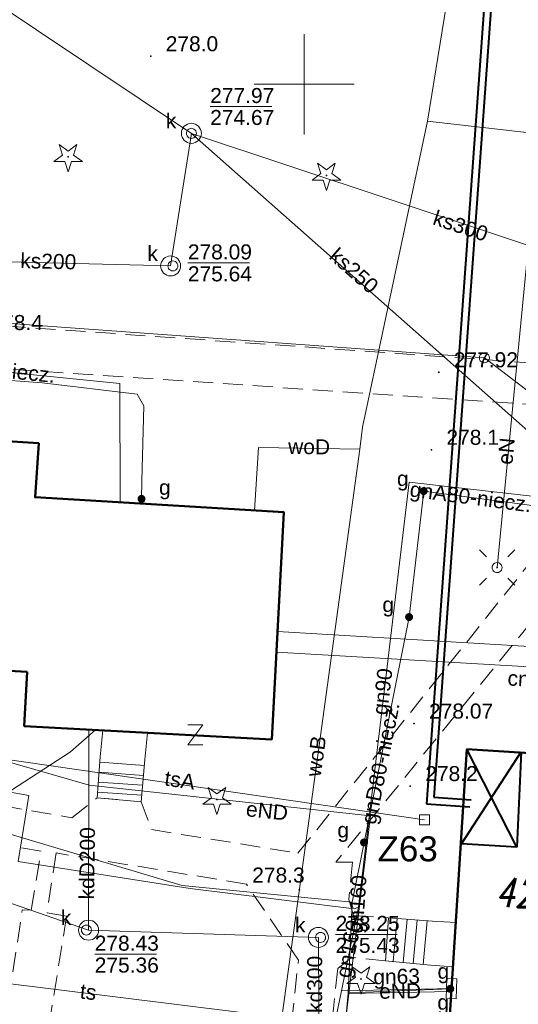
# Model space of a CAD drawing. Extents: x 0 to 6569664, y 0 to 5584502.
# Tile 39 of 64: x 6568586 to 6568611, y 5584004 to 5584053. Entities that reach past the tile are written whole.
import ezdxf
from ezdxf.enums import TextEntityAlignment as Align

# ---------------------------------------------------------------- set-up
doc = ezdxf.new("R2010")
doc.units = 0
doc.header["$PDSIZE"] = 0.75
doc.linetypes.add('GAK', pattern=[3.5, 2, -0.7, 0.1, -0.7])
doc.linetypes.add('PRZER2-1', pattern=[1.5, 1, -0.5])
doc.layers.get('0').update_dxf_attribs({"linetype": 'CONTINUOUS'})
doc.layers.get('Defpoints').update_dxf_attribs({"linetype": 'CONTINUOUS'})
for name, color, linetype, lineweight in [('alarm', 51, 'CONTINUOUS', 50), ('EGBS', 7, 'CONTINUOUS', 18), ('EGBU', 7, 'CONTINUOUS', 50), ('EGDE', 7, 'CONTINUOUS', 18), ('EGPG', 7, 'CONTINUOUS', 18), ('GEPPHC', 7, 'CONTINUOUS', 18), ('GUPPRZ_O', 7, 'CONTINUOUS', 18), ('OTKC', 7, 'CONTINUOUS', 18), ('OTRN', 7, 'CONTINUOUS', 13), ('OTRN_O', 7, 'CONTINUOUS', 13), ('OTRS', 7, 'CONTINUOUS', 13), ('OTRS_O', 7, 'CONTINUOUS', 13), ('ramka sekcji', 7, 'CONTINUOUS', 18), ('siec', 7, 'GAK', 70), ('SUEO', 7, 'CONTINUOUS', 18), ('SUPK', 7, 'CONTINUOUS', 18), ('SUPW', 7, 'CONTINUOUS', 18), ('SUPW_O', 7, 'CONTINUOUS', 18)]:
    doc.layers.add(name, color=color, linetype=linetype, lineweight=lineweight)
for name, color, linetype, lineweight, true_color in [('OTZG', 7, 'CONTINUOUS', 18, 0x008000), ('SUCP', 7, 'CONTINUOUS', 18, 0xd200d2), ('SUCP_O', 7, 'CONTINUOUS', 18, 0xd200d2), ('SUEP', 1, 'CONTINUOUS', 18, 0xff0000), ('SUEP_O', 1, 'CONTINUOUS', 18, 0xff0000), ('SUGP', 7, 'CONTINUOUS', 18, 0xbfbf00), ('SUGP_O', 7, 'CONTINUOUS', 18, 0xbfbf00), ('SUGS', 7, 'CONTINUOUS', 18, 0xbfbf00), ('SUGS_O', 7, 'CONTINUOUS', 18, 0xbfbf00), ('SUGU', 7, 'CONTINUOUS', 18, 0xbfbf00), ('SUGU_O', 7, 'CONTINUOUS', 18, 0xbfbf00), ('SUGW', 7, 'CONTINUOUS', 18, 0xbfbf00), ('SUGW_O', 7, 'CONTINUOUS', 18, 0xbfbf00), ('SUKP', 7, 'CONTINUOUS', 18, 0x803300), ('SUKP_O', 7, 'CONTINUOUS', 18, 0x803300), ('SUTP', 7, 'CONTINUOUS', 18, 0xff9100), ('SUTP_O', 7, 'CONTINUOUS', 18, 0xff9100), ('SUWP', 5, 'CONTINUOUS', 18, 0x0000ff), ('SUWP_O', 5, 'CONTINUOUS', 18, 0x0000ff)]:
    doc.layers.add(name, color=color, linetype=linetype, lineweight=lineweight, true_color=true_color)
doc.styles.add('Arial', font='arial.ttf')
doc.styles.add('GEO-INFO', font='arial.ttf')
doc.styles.add('UZBROJENIE', font='SIMPLEX.shx', dxfattribs={"width": 0.8, "oblique": 15.00003, "height": 0.9})
doc.dimstyles.get("Standard").update_dxf_attribs({"dimtxt": 0.18, "dimasz": 0.18, "dimexe": 0.18, "dimexo": 0.0625, "dimgap": 0.09, "dimtad": 0, "dimtih": 1, "dimtoh": 1, "dimdec": 4, "dimzin": 0, "dimdsep": 46, "dimtxsty": 'Standard', "dimcen": 0.09, "dimadec": 0, "dimazin": 0, "dimtfac": 1, "dimtdec": 4, "dimtofl": 0, "dimtmove": 0, "dimatfit": 3, "dimfxl": 0, "dimtolj": 1, "dimtzin": 0, "dimarcsym": 0})

# ---------------------------------------------------------------- blocks, each defined once
blk = doc.blocks.new('D_GSPRDI1')
blk.add_hatch(color=0).paths.add_polyline_path([(0, -0.045), (0.013906, -0.042798), (0.02645, -0.036406), (0.036406, -0.02645), (0.042798, -0.013906), (0.045, 0), (0.042798, 0.013906), (0.036406, 0.02645), (0.02645, 0.036406), (0.013906, 0.042798), (0, 0.045), (-0.013906, 0.042798), (-0.02645, 0.036406), (-0.036406, 0.02645), (-0.042798, 0.013906), (-0.045, 0), (-0.042798, -0.013906), (-0.036406, -0.02645), (-0.02645, -0.036406), (-0.013906, -0.042798)])
at = {"color": 0}
blk.add_lwpolyline([(0.272471, 0.088531), (0.713338, -0.231778), (0.168396, -0.231778), (0, -0.750048), (-0.168396, -0.231778), (-0.713338, -0.231778), (-0.272471, 0.088531), (-0.440867, 0.606801), (0, 0.286493), (0.440867, 0.606801)], close=True, dxfattribs=at)
blk = doc.blocks.new('D_GSPWPN1')
blk.add_hatch(color=0).paths.add_polyline_path([(-0.045, 0), (-0.043467, -0.011647), (-0.038971, -0.0225), (-0.03182, -0.03182), (-0.0225, -0.038971), (-0.011647, -0.043467), (0, -0.045), (0.011647, -0.043467), (0.0225, -0.038971), (0.03182, -0.03182), (0.038971, -0.0225), (0.043467, -0.011647), (0.045, 0), (0.043467, 0.011647), (0.038971, 0.0225), (0.03182, 0.03182), (0.0225, 0.038971), (0.011647, 0.043467), (0, 0.045), (-0.011647, 0.043467), (-0.0225, 0.038971), (-0.03182, 0.03182), (-0.038971, 0.0225), (-0.043467, 0.011647)])
blk = doc.blocks.new('D_GSPWPS1')
blk.add_hatch(color=0).paths.add_polyline_path([(-0.045, 0), (-0.043467, -0.011647), (-0.038971, -0.0225), (-0.03182, -0.03182), (-0.0225, -0.038971), (-0.011647, -0.043467), (0, -0.045), (0.011647, -0.043467), (0.0225, -0.038971), (0.03182, -0.03182), (0.038971, -0.0225), (0.043467, -0.011647), (0.045, 0), (0.043467, 0.011647), (0.038971, 0.0225), (0.03182, 0.03182), (0.0225, 0.038971), (0.011647, 0.043467), (0, 0.045), (-0.011647, 0.043467), (-0.0225, 0.038971), (-0.03182, 0.03182), (-0.038971, 0.0225), (-0.043467, 0.011647)])
blk = doc.blocks.new('D_GUPIKP1_2')
at = {"color": 0}
blk.add_lwpolyline([(-0.25, -0.25), (0.25, -0.25), (0.25, 0.25), (-0.25, 0.25)], close=True, dxfattribs=at)
blk = doc.blocks.new('D_GUPIWZ1_1')
at = {"color": 0}
blk.add_lwpolyline([(0, 0.25), (0.064705, 0.241481), (0.125, 0.216506), (0.176777, 0.176777), (0.216506, 0.125), (0.241481, 0.064705), (0.25, 0), (0.241481, -0.064705), (0.216506, -0.125), (0.176777, -0.176777), (0.125, -0.216506), (0.064705, -0.241481), (0, -0.25), (-0.064705, -0.241481), (-0.125, -0.216506), (-0.176777, -0.176777), (-0.216506, -0.125), (-0.241481, -0.064705), (-0.25, 0), (-0.241481, 0.064705), (-0.216506, 0.125), (-0.176777, 0.176777), (-0.125, 0.216506), (-0.064705, 0.241481)], close=True, dxfattribs=at)
blk = doc.blocks.new('D_GUPGSG1')
at = {"color": 0}
blk.add_lwpolyline([(-0.5, -0.25), (-0.5, 0.25), (0.5, 0.25), (0.5, -0.25)], close=True, dxfattribs=at)
blk = doc.blocks.new('D_GUPGUT1')
blk.add_hatch(color=0).paths.add_polyline_path([(-0.2, 0), (-0.193185, -0.051764), (-0.173205, -0.1), (-0.141421, -0.141421), (-0.1, -0.173205), (-0.051764, -0.193185), (0, -0.2), (0.051764, -0.193185), (0.1, -0.173205), (0.141421, -0.141421), (0.173205, -0.1), (0.193185, -0.051764), (0.2, 0), (0.193185, 0.051764), (0.173205, 0.1), (0.141421, 0.141421), (0.1, 0.173205), (0.051764, 0.193185), (0, 0.2), (-0.051764, 0.193185), (-0.1, 0.173205), (-0.141421, 0.141421), (-0.173205, 0.1), (-0.193185, 0.051764)])
blk = doc.blocks.new('D_GUPGZA1')
blk.add_hatch(color=0).paths.add_polyline_path([(-0.2, 0), (-0.193185, -0.051764), (-0.173205, -0.1), (-0.141421, -0.141421), (-0.1, -0.173205), (-0.051764, -0.193185), (0, -0.2), (0.051764, -0.193185), (0.1, -0.173205), (0.141421, -0.141421), (0.173205, -0.1), (0.193185, -0.051764), (0.2, 0), (0.193185, 0.051764), (0.173205, 0.1), (0.141421, 0.141421), (0.1, 0.173205), (0.051764, 0.193185), (0, 0.2), (-0.051764, 0.193185), (-0.1, 0.173205), (-0.141421, 0.141421), (-0.173205, 0.1), (-0.193185, 0.051764)])
blk = doc.blocks.new('D_GEPPHC1')
at = {"color": 0}
blk.add_lwpolyline([(-0.375, 0.5), (0.375, 0.5), (-0.375, -0.5), (0.375, -0.5)], dxfattribs=at)
blk = doc.blocks.new('D_GEPPGD1_1')
at = {"color": 0}
blk.add_lwpolyline([(0, 0.25), (0.077254, 0.237764), (0.146946, 0.202254), (0.202254, 0.146946), (0.237764, 0.077254), (0.25, 0), (0.237764, -0.077254), (0.202254, -0.146946), (0.146946, -0.202254), (0.077254, -0.237764), (0, -0.25), (-0.077254, -0.237764), (-0.146946, -0.202254), (-0.202254, -0.146946), (-0.237764, -0.077254), (-0.25, 0), (-0.237764, 0.077254), (-0.202254, 0.146946), (-0.146946, 0.202254), (-0.077254, 0.237764)], close=True, dxfattribs=at)
blk = doc.blocks.new('D_GUPELA2')
blk.add_hatch(color=0).paths.add_polyline_path([(-0.001087, 0.044987), (0.011881, 0.043403), (0.021281, 0.03965), (0.030065, 0.033482), (0.038133, 0.023893), (0.043117, 0.012881), (0.044986, 0.001113), (0.044323, -0.007777), (0.040557, -0.019497), (0.033417, -0.030138), (0.024849, -0.037517), (0.013788, -0.042836), (0.002013, -0.044955), (-0.00982, -0.043916), (-0.020466, -0.040077), (-0.029541, -0.033946), (-0.036867, -0.025804), (-0.04187, -0.01649), (-0.04461, -0.005909), (-0.044532, 0.006476), (-0.041285, 0.017903), (-0.034764, 0.028574), (-0.024479, 0.03776), (-0.013449, 0.042943)])
at = {"color": 0}
for points in [[(-0.883883, 0.883883), (-0.53033, 0.53033)], [(0.883883, 0.883883), (0.53033, 0.53033)], [(-0.883883, -0.883883), (-0.53033, -0.53033)], [(0.883883, -0.883883), (0.53033, -0.53033)]]:
    blk.add_lwpolyline(points, dxfattribs=at)
blk = doc.blocks.new('D_GUPELA1')
at = {"color": 0}
blk.add_lwpolyline([(0, 0.25), (0.064705, 0.241481), (0.125, 0.216506), (0.176777, 0.176777), (0.216506, 0.125), (0.241481, 0.064705), (0.25, 0), (0.241481, -0.064705), (0.216506, -0.125), (0.176777, -0.176777), (0.125, -0.216506), (0.064705, -0.241481), (0, -0.25), (-0.064705, -0.241481), (-0.125, -0.216506), (-0.176777, -0.176777), (-0.216506, -0.125), (-0.241481, -0.064705), (-0.25, 0), (-0.241481, 0.064705), (-0.216506, 0.125), (-0.176777, 0.176777), (-0.125, 0.216506), (-0.064705, 0.241481)], close=True, dxfattribs=at)
blk = doc.blocks.new('*D45')
at = {"layer": 'Defpoints', "color": 0}
for p in [(6568647.5, 5584150), (6568650, 5584150), (0, 0)]:
    blk.add_point(p, dxfattribs=at)
at = {"layer": 'ramka sekcji', "color": 0, "lineweight": -2}
blk.add_line((6568649.938, 5584150), (6568647.5, 5584150), dxfattribs=at)
at = {"layer": 'ramka sekcji', "color": 0, "insert": (6568644.106, 5584150), "char_height": 0.75, "attachment_point": 5, "style": 'GEO-INFO'}
blk.add_mtext('\\A1;5584150.0000', dxfattribs=at)
blk = doc.blocks.new('*D46')
at = {"layer": 'Defpoints', "color": 0}
for p in [(6568650, 5584152.5), (6568650, 5584150), (0, 0)]:
    blk.add_point(p, dxfattribs=at)
at = {"layer": 'ramka sekcji', "color": 0, "lineweight": -2}
blk.add_line((6568650, 5584150.062), (6568650, 5584152.5), dxfattribs=at)
at = {"layer": 'ramka sekcji', "color": 0, "insert": (6568650, 5584155.896), "char_height": 0.75, "attachment_point": 5, "rotation": 90, "style": 'GEO-INFO'}
blk.add_mtext('\\A1;6568650.0000', dxfattribs=at)

msp = doc.modelspace()

# ---------------------------------------------------------------- linework, layer by layer
at = {"layer": 'EGBS', "linetype": 'Continuous', "lineweight": 18, "elevation": 10.18}
for points in [[(6568591.85, 5584014.17), (6568589.66, 5584014.38), (6568589.8, 5584016.42), (6568589.93006, 5584017.74768), (6568592.16061, 5584017.62686), (6568592.04, 5584016.29)], [(6568604.21, 5584008.39), (6568604.07, 5584006.23), (6568606.32, 5584006.02), (6568607.44, 5584005.94), (6568607.58, 5584008.15), (6568606.42, 5584008.21)]]:
    msp.add_lwpolyline(points, close=True, dxfattribs=at)
for points in [[(6568589.78135, 5584016.14824), (6568592.01357, 5584015.99505)], [(6568589.74712, 5584015.64941), (6568591.96892, 5584015.49694)], [(6568589.71288, 5584015.15059), (6568591.92428, 5584014.99882)], [(6568589.67865, 5584014.65176), (6568591.87964, 5584014.50071)], [(6568604.44825, 5584006.1947), (6568604.6498, 5584008.35418)], [(6568604.94608, 5584006.14823), (6568605.14818, 5584008.31359)], [(6568605.44392, 5584006.10177), (6568605.64657, 5584008.27299)], [(6568605.94175, 5584006.0553), (6568606.14495, 5584008.2324)]]:
    msp.add_lwpolyline(points, dxfattribs=at)
at = {"layer": 'EGBU', "linetype": 'Continuous', "lineweight": 50, "elevation": 10.18}
for points in [[(6568586.16, 5584020.66), (6568573.69, 5584021.35), (6568573.81, 5584024.08), (6568561.4, 5584024.95), (6568562.09, 5584036.3), (6568574.45, 5584035.59), (6568574.27, 5584032.86), (6568586.73, 5584032.08), (6568586.55, 5584029.38), (6568598.99, 5584028.63), (6568598.38, 5584017.29), (6568586.01, 5584017.96)], [(6568618.35, 5583998.85), (6568619.65, 5583998.78), (6568618.39, 5583979.16), (6568606.89262, 5583979.90249), (6568608.01, 5583999.53), (6568607.03, 5583999.61), (6568608.13, 5584016.8), (6568619.46, 5584016.09)]]:
    msp.add_lwpolyline(points, close=True, dxfattribs=at)
at = {"layer": 'EGDE', "linetype": 'Continuous', "elevation": 10.22}
for points in [[(6568648.59375, 5584104.42383), (6568646.521, 5584059.38927), (6568644.22449, 5584009.45582), (6568609.00522, 5584036.3441), (6568583.6998, 5584038.16817), (6568558.47556, 5584075.58605), (6568538.06756, 5584076.86319), (6568491.15577, 5584079.0589), (6568441.65482, 5584081.9513), (6568391.77674, 5584086.94902), (6568374.92948, 5584088.19204), (6568375.19, 5584092.43), (6568377.65, 5584132.3), (6568371.2, 5584132.71), (6568369.87809, 5584134.81056), (6568369.45834, 5584137.11533), (6568375.25714, 5584238.8479), (6568377.54509, 5584242.89769), (6568381.25599, 5584245.17568), (6568384.82038, 5584245.63164)], [(6568594.31055, 5583939.47691), (6568591.06023, 5583939.65534), (6568585.12694, 5583937.54872), (6568482.90911, 5583944.55214), (6568370.44353, 5583952.88368), (6568294.32233, 5583957.98331), (6568295.92847, 5583986.21622), (6568307.93382, 5584034.73468), (6568319.9193, 5584083.24287), (6568320.72616, 5584086.59352), (6568329.45932, 5584084.84591), (6568374.48985, 5584081.95589), (6568374.92948, 5584088.19204), (6568391.77674, 5584086.94902), (6568441.65482, 5584081.9513), (6568491.15577, 5584079.0589), (6568538.06756, 5584076.86319), (6568558.47556, 5584075.58605), (6568583.6998, 5584038.16817), (6568609.00522, 5584036.3441), (6568644.22449, 5584009.45582)]]:
    msp.add_lwpolyline(points, dxfattribs=at)
at = {"layer": 'GUPPRZ_O', "linetype": 'Continuous', "lineweight": 13, "elevation": 10.8, "flags": 128}
for points in [[(6568595.30084, 5584048.89069), (6568598.38084, 5584048.89069)], [(6568594.18562, 5584041.08408), (6568597.26562, 5584041.08408)], [(6568601.5683, 5584007.55677), (6568604.6483, 5584007.55677)], [(6568589.53158, 5584006.57027), (6568592.61158, 5584006.57027)]]:
    msp.add_lwpolyline(points, dxfattribs=at)
at = {"layer": 'OTKC', "linetype": 'PRZER2-1', "lineweight": 18, "elevation": 10.18}
msp.add_lwpolyline([(6568546.6, 5584029.27), (6568546.63, 5584029.95), (6568551.19, 5584036.72), (6568550.73, 5584038.82), (6568551.15, 5584041.54), (6568552.46, 5584042.4), (6568557.72, 5584068.87), (6568556.65, 5584069.97), (6568562.39, 5584069.85), (6568583.58, 5584038.04), (6568614.91, 5584035.84), (6568614.9, 5584033.77), (6568554.44, 5584037.87), (6568548.66, 5584029.11)], close=True, dxfattribs=at)
for points in [[(6568621.76, 5584035.93), (6568601.58, 5584011.16), (6568602.42, 5584011.16), (6568602.23, 5584009.29), (6568602.47, 5584008.5), (6568604.21, 5584008.39), (6568604.07, 5584006.23), (6568602.36, 5584006.41), (6568601.68, 5584005.85), (6568599.93, 5583989.77), (6568600.22, 5583988.88), (6568604.25, 5583988.56), (6568604.14, 5583986.44), (6568600.11, 5583986.74), (6568599.29, 5583986.06), (6568598.34, 5583982.36), (6568597.49, 5583979.82), (6568606.29, 5583979.03), (6568606.47, 5583979.98), (6568606.89262, 5583979.90249), (6568611.97, 5583979.56)], [(6568580.46, 5584014.75), (6568588.39, 5584013.38), (6568589.66, 5584014.38), (6568591.85, 5584014.17), (6568592.37, 5584012.79), (6568599.69, 5584011.61), (6568616.32, 5584032.4)], [(6568585, 5584002.72), (6568585.91, 5584008.79), (6568586.36, 5584008.76), (6568586.85, 5584011.71), (6568567.14, 5584014.97)], [(6568597.93, 5583989.7), (6568599.71, 5584006.27), (6568597.11, 5584010.07), (6568587.6, 5584011.62), (6568587.15, 5584008.64), (6568588.12, 5584008.46), (6568587.15, 5584002.37)]]:
    msp.add_lwpolyline(points, dxfattribs=at)
at = {"layer": 'ramka sekcji'}
for q in [(6568600, 5584052.5), (6568597.5, 5584050), (6568600, 5584047.5), (6568602.5, 5584050)]:
    msp.add_line((6568600, 5584050), q, dxfattribs=at)
at = {"layer": 'siec', "linetype": 'ByBlock', "lineweight": 40}
for p, q in [((6568609.41547, 5584059.80289), (6568606.10601, 5584014.07896)), ((6568609.78683, 5584060.13014), (6568606.47736, 5584014.40621)), ((6568607.86153, 5584012.07122), (6568610.8381, 5584016.67361)), ((6568610.63532, 5584011.91374), (6568608.13, 5584016.8)), ((6568610.8381, 5584016.67361), (6568610.63532, 5584011.91374)), ((6568606.10601, 5584014.07896), (6568608.27212, 5584013.92218)), ((6568606.47736, 5584014.40621), (6568608.34077, 5584014.27134)), ((6568610.63532, 5584011.91374), (6568607.86153, 5584012.07122))]:
    msp.add_line(p, q, dxfattribs=at)
at = {"layer": 'SUCP', "linetype": 'Continuous', "lineweight": 18, "elevation": 10.14}
for points in [[(6568598.67007, 5584022.68239), (6568614.89307, 5584021.72043), (6568615.02278, 5584016.36806)], [(6568598.61393, 5584021.63884), (6568614.12517, 5584020.74841), (6568614.0601, 5584016.42839)]]:
    msp.add_lwpolyline(points, dxfattribs=at)
at = {"layer": 'SUEP', "linetype": 'Continuous', "lineweight": 18, "elevation": 10.14}
for points in [[(6568613.56071, 5584066.97516), (6568611.75904, 5584047.70046), (6568609.64027, 5584025.87147)], [(6568580.96755, 5584017.38135), (6568589.24587, 5584014.99984), (6568603.30967, 5584013.46893), (6568602.23904, 5584004.59904)], [(6568602.23904, 5584004.59904), (6568607.35593, 5584004.70336)], [(6568602.23904, 5584004.59904), (6568601.07785, 5583994.97874), (6568601.25529, 5583992.85086), (6568607.31, 5583990.89)]]:
    msp.add_lwpolyline(points, dxfattribs=at)
at = {"layer": 'SUGP', "linetype": 'Continuous', "lineweight": 18, "elevation": 10.14}
for points in [[(6568560.47, 5584063.47), (6568560.02, 5584058.74), (6568559.69, 5584055.26), (6568559.62, 5584050.89), (6568559.53, 5584045.68), (6568559.14, 5584040.46), (6568558.44, 5584031.44), (6568557.96, 5584027.61), (6568557.32, 5584021.34), (6568561.5, 5584019.99), (6568563.82, 5584019.18), (6568567.61, 5584018.02), (6568571.75, 5584016.99), (6568576.44, 5584016.02), (6568580.42, 5584015.52), (6568586.24, 5584014.49), (6568585.71, 5584011.2), (6568594.3, 5584009.84), (6568602.49, 5584008.83), (6568602.72, 5584008.91)], [(6568558.53405, 5584039.68441), (6568557.48487, 5584020.83951), (6568567.6, 5584017.84), (6568593.9086, 5584009.99052), (6568602.39468, 5584009.15947)], [(6568578.14584, 5584036.31993), (6568590.79203, 5584035.05783), (6568590.79938, 5584029.12381)], [(6568578.84, 5584035.7), (6568586.9, 5584035.1), (6568591.66, 5584034.53), (6568591.98, 5584033.95), (6568591.89, 5584030.2)], [(6568602.39468, 5584009.15947), (6568602.19592, 5584004.63958), (6568600.41988, 5583984.84924), (6568599.64462, 5583977.80473), (6568583.04064, 5583969.40812), (6568577.55835, 5583969.78749), (6568570.80786, 5583970.25352), (6568546.90448, 5583971.0015), (6568531.38191, 5583971.50148), (6568522.94, 5583973.07), (6568520.02153, 5583972.78616), (6568522.94278, 5583992.41225), (6568523.67456, 5584007.01875), (6568524.53384, 5584030.89757), (6568524.62, 5584031.05), (6568524.24, 5584031.08), (6568523.37, 5584031.2)], [(6568591.89, 5584030.2), (6568591.87, 5584029.3)], [(6568602.39468, 5584009.15947), (6568602.99224, 5584012.14539), (6568605.24235, 5584023.39921), (6568605.97133, 5584029.68907)], [(6568602.74, 5584009.21), (6568605.24, 5584030.13), (6568612.99, 5584029.25)], [(6568605.97133, 5584029.68907), (6568613.65492, 5584028.67802), (6568616.37, 5584028.48)], [(6568602.72, 5584008.91), (6568602.74, 5584009.21)], [(6568589.45, 5583971.5), (6568593.43, 5583973.91), (6568596.35, 5583976.74), (6568598.03, 5583980.15), (6568599.51, 5583984.96), (6568600.35, 5583990.62), (6568599.96, 5583992.25), (6568599.9, 5583995.24), (6568601.87, 5584004.73), (6568602.72, 5584008.91)], [(6568601.87, 5584004.73), (6568606.67, 5584004.83)], [(6568602.19592, 5584004.63958), (6568607.3, 5584004.84)], [(6568606.67, 5584004.83), (6568607.3651, 5584004.84671)]]:
    msp.add_lwpolyline(points, dxfattribs=at)
at = {"layer": 'SUKP', "linetype": 'Continuous', "lineweight": 18, "elevation": 10.14}
for points in [[(6568623.96972, 5584021.39394), (6568594.36033, 5584047.55093), (6568568.60146, 5584064.77377), (6568545.13518, 5584067.49805), (6568545.4042, 5584110.26428), (6568539.09863, 5584113.61504), (6568505.81597, 5584131.84069)], [(6568615.9124, 5584049.59808), (6568614.22341, 5584040.94629), (6568594.36033, 5584047.55093)], [(6568569.31515, 5584041.17777), (6568581.0961, 5584041.23742), (6568593.32562, 5584040.92892), (6568594.36033, 5584047.55093)], [(6568600.77637, 5583992.80962), (6568600.70849, 5584007.40765), (6568589.22266, 5584007.76752), (6568577.22512, 5584011.91648), (6568564.32055, 5584016.33149), (6568556.63, 5584019.17)], [(6568589.24333, 5584017.74923), (6568589.22266, 5584007.76752)]]:
    msp.add_lwpolyline(points, dxfattribs=at)
at = {"layer": 'SUPK', "linetype": 'Continuous', "lineweight": 18, "elevation": 10.14}
for points in [[(6568594.36033, 5584047.05093, -1), (6568594.36033, 5584048.05093, -1)], [(6568593.32562, 5584040.42892, -1), (6568593.32562, 5584041.42892, -1)], [(6568589.22266, 5584007.26752, -1), (6568589.22266, 5584008.26752, -1)], [(6568600.70849, 5584006.90765, -1), (6568600.70849, 5584007.90765, -1)]]:
    msp.add_lwpolyline(points, format="xyb", close=True, dxfattribs=at)
at = {"layer": 'SUTP', "linetype": 'Continuous', "lineweight": 18, "elevation": 10.14}
for points in [[(6568522.49483, 5584020.20214), (6568544.68411, 5584012.78347), (6568551.1538, 5584011.29372), (6568572.84344, 5584006.63784), (6568605.56024, 5584002.57709)], [(6568572.84344, 5584006.63784), (6568588.32517, 5584016.6781), (6568589.56336, 5584017.76754)], [(6568576.74575, 5584017.49696), (6568606.01226, 5584013.28374)]]:
    msp.add_lwpolyline(points, dxfattribs=at)
at = {"layer": 'SUWP', "linetype": 'Continuous', "lineweight": 18, "elevation": 10.14}
for points in [[(6568608.79298, 5584064.44353), (6568608.77531, 5584064.26329), (6568606.16171, 5584048.16588), (6568602.92248, 5584032.87692)], [(6568606.16171, 5584048.16588), (6568625.08378, 5584045.99563)], [(6568598.56818, 5584001.09917), (6568602.77301, 5584031.78604), (6568602.92248, 5584032.87692)], [(6568602.77301, 5584031.78604), (6568597.7146, 5584031.86988), (6568597.51898, 5584028.71869)]]:
    msp.add_lwpolyline(points, dxfattribs=at)

# ---------------------------------------------------------------- block references
at = {"layer": 'EGPG', "linetype": 'Continuous', "lineweight": 18}
msp.add_blockref('D_GEPPGD1_1', (6568609.00522, 5584036.3441, 10.24), dxfattribs=at)
at = {"layer": 'GEPPHC', "linetype": 'Continuous', "lineweight": 18}
msp.add_blockref('D_GEPPHC1', (6568594.55981, 5584017.51388, 10.24), dxfattribs=at)
at = {"layer": 'OTRN', "linetype": 'Continuous', "lineweight": 13}
for p in [(6568592.33, 5584051.4, 10.08), (6568606.36, 5584031.75, 10.08), (6568605.3, 5584014.96, 10.08), (6568599.76, 5584009.78, 10.08)]:
    msp.add_blockref('D_GSPWPN1', p, dxfattribs=at)
at = {"layer": 'OTRS', "linetype": 'Continuous', "lineweight": 13}
for p in [(6568606.73, 5584035.62, 10.08), (6568605.49, 5584018.08, 10.08)]:
    msp.add_blockref('D_GSPWPS1', p, dxfattribs=at)
at = {"layer": 'OTZG', "linetype": 'Continuous', "lineweight": 18}
for p in [(6568588.2, 5584046.38, 10.12), (6568601.11, 5584045.45, 10.12), (6568595.64, 5584014.29, 10.12), (6568602.84, 5584005.33, 10.12)]:
    msp.add_blockref('D_GSPRDI1', p, dxfattribs=at)
at = {"layer": 'SUEO', "linetype": 'Continuous', "lineweight": 18}
for name, p in [('D_GUPELA2', (6568609.64027, 5584025.87147, 10.15)), ('D_GUPELA1', (6568609.64027, 5584025.87147, 10.16))]:
    msp.add_blockref(name, p, dxfattribs=at)
at = {"layer": 'SUGS', "linetype": 'Continuous', "lineweight": 18, "rotation": 267.6667229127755}
msp.add_blockref('D_GUPGSG1', (6568607.3651, 5584004.84671, 10.16), dxfattribs=at)
at = {"layer": 'SUGU', "linetype": 'Continuous', "lineweight": 18}
for p in [(6568605.97133, 5584029.68907, 10.16), (6568605.24235, 5584023.39921, 10.16), (6568602.99224, 5584012.14539, 10.16)]:
    msp.add_blockref('D_GUPGUT1', p, dxfattribs=at)
at = {"layer": 'SUGW', "linetype": 'Continuous', "lineweight": 18}
for p in [(6568591.87, 5584029.3, 10.16), (6568607.3, 5584004.84, 10.16)]:
    msp.add_blockref('D_GUPGZA1', p, dxfattribs=at)
at = {"layer": 'SUPK', "linetype": 'Continuous', "lineweight": 18}
msp.add_blockref('D_GUPIKP1_2', (6568606.01226, 5584013.28374, 10.16), dxfattribs=at)
at = {"layer": 'SUPW', "linetype": 'Continuous', "lineweight": 18}
for p in [(6568594.36033, 5584047.55093, 10.18), (6568593.43562, 5584040.92853, 10.18), (6568589.11269, 5584007.77039, 10.18), (6568600.8183, 5584007.40123, 10.18)]:
    msp.add_blockref('D_GUPIWZ1_1', p, dxfattribs=at)

# ---------------------------------------------------------------- texts
at = {"layer": 'alarm', "color": 0, "linetype": 'Continuous', "lineweight": 30, "style": 'GEO-INFO'}
msp.add_text('Z63', height=1.25, dxfattribs=at).set_placement((6568605.17352, 5584011.82804, -9.52), align=Align.MIDDLE)
at = {"layer": 'alarm', "color": 0, "lineweight": 30, "style": 'UZBROJENIE', "oblique": 15.00003, "width": 0.8}
msp.add_text('42,4/110', height=1.44, dxfattribs=at).set_placement((6568609.53451, 5584008.91951))
at = {"layer": 'GUPPRZ_O', "linetype": 'Continuous', "lineweight": 0, "style": 'Arial'}
for s, p in [('277.97', (6568595.30084, 5584049.06319, 10.8)), ('274.67', (6568595.30084, 5584047.96819, 10.8)), ('278.09', (6568594.18562, 5584041.25658, 10.8)), ('275.64', (6568594.18562, 5584040.16158, 10.8)), ('278.25', (6568601.5683, 5584007.72927, 10.8)), ('278.43', (6568589.53158, 5584006.74277, 10.8)), ('275.43', (6568601.5683, 5584006.63427, 10.8)), ('275.36', (6568589.53158, 5584005.64777, 10.8))]:
    msp.add_text(s, height=0.75, dxfattribs=at).set_placement(p)
at = {"layer": 'OTRN_O', "linetype": 'Continuous', "lineweight": 0, "style": 'Arial'}
for s, p in [('278.0', (6568593.08, 5584051.65, 10.8)), ('278.4', (6568584.32, 5584037.73, 10.8)), ('278.1', (6568607.11, 5584032, 10.8)), ('278.2', (6568606.05, 5584015.21, 10.8)), ('278.3', (6568597.4025, 5584010.14263, 10.8))]:
    msp.add_text(s, height=0.75, dxfattribs=at).set_placement(p)
at = {"layer": 'OTRS_O', "linetype": 'Continuous', "lineweight": 0, "style": 'Arial'}
for s, p in [('277.92', (6568607.48, 5584035.87, 10.8)), ('278.07', (6568606.24, 5584018.33, 10.8))]:
    msp.add_text(s, height=0.75, dxfattribs=at).set_placement(p)
at = {"layer": 'SUCP_O', "linetype": 'Continuous', "lineweight": 0, "style": 'Arial'}
msp.add_text('cnD80', height=0.75, rotation=356.683913, dxfattribs=at).set_placement((6568611.65898, 5584019.89935, 10.8), align=Align.CENTER)
at = {"layer": 'SUEP_O', "linetype": 'Continuous', "lineweight": 0, "style": 'Arial'}
for s, rotation, p in [('eN', 84.456099, (6568610.46378, 5584031.64589, 10.8)), ('eND', 353.787578, (6568598.10313, 5584013.34912, 10.8)), ('eND', 1.167952, (6568604.80347, 5584004.35778, 10.8))]:
    msp.add_text(s, height=0.75, rotation=rotation, dxfattribs=at).set_placement(p, align=Align.CENTER)
at = {"layer": 'SUGP_O', "linetype": 'Continuous', "lineweight": 0, "style": 'Arial'}
for s, rotation, p in [('gnD65-niecz.', 354.300683, (6568584.43979, 5584035.39685, 10.8)), ('gnA80-niecz.', 352.503797, (6568608.27524, 5584029.02362, 10.8)), ('gn90', 83.185301, (6568604.2814, 5584019.63518, 10.8)), ('gnD80-niecz.', 78.693277, (6568604.17331, 5584016.03253, 10.8)), ('gn160', 86.185912, (6568603.02283, 5584009.04048, 10.8)), ('gn160', 78.505665, (6568602.58259, 5584006.76152, 10.8)), ('gn63', 1.193497, (6568604.62771, 5584005.08116, 10.8))]:
    msp.add_text(s, height=0.75, rotation=rotation, dxfattribs=at).set_placement(p, align=Align.CENTER)
at = {"layer": 'SUGS_O', "linetype": 'Continuous', "lineweight": 0, "style": 'Arial'}
msp.add_text('g', height=0.75, dxfattribs=at).set_placement((6568607.23924, 5584003.79298, 10.8), align=Align.RIGHT)
at = {"layer": 'SUGU_O', "linetype": 'Continuous', "lineweight": 0, "style": 'Arial'}
for p in [(6568605.22133, 5584029.93907, 10.8), (6568604.49235, 5584023.64921, 10.8), (6568602.24224, 5584012.39539, 10.8)]:
    msp.add_text('g', height=0.75, dxfattribs=at).set_placement(p, align=Align.RIGHT)
at = {"layer": 'SUGW_O', "linetype": 'Continuous', "lineweight": 0, "style": 'Arial'}
for p in [(6568593.32813, 5584029.5012, 10.8), (6568607.24855, 5584005.33897, 10.8)]:
    msp.add_text('g', height=0.75, dxfattribs=at).set_placement(p, align=Align.RIGHT)
at = {"layer": 'SUKP_O', "linetype": 'Continuous', "lineweight": 0, "style": 'Arial'}
for s, rotation, p in [('ks300', 341.609045, (6568607.69992, 5584042.57822, 10.8)), ('ks200', 358.554974, (6568587.20346, 5584040.78978, 10.8)), ('ks250', 318.597295, (6568602.24516, 5584040.41592, 10.8)), ('kdD200', 89.249963, (6568589.5234, 5584011.10132, 10.8)), ('kd300', 89.835364, (6568600.899, 5584005.05969, 10.8))]:
    msp.add_text(s, height=0.75, rotation=rotation, dxfattribs=at).set_placement(p, align=Align.CENTER)
at = {"layer": 'SUPW_O', "linetype": 'Continuous', "lineweight": 0, "style": 'Arial'}
for p in [(6568593.61033, 5584047.80093, 10.8), (6568592.68562, 5584041.17853, 10.8), (6568588.36269, 5584008.02039, 10.8), (6568600.0683, 5584007.65123, 10.8)]:
    msp.add_text('k', height=0.75, dxfattribs=at).set_placement(p, align=Align.RIGHT)
at = {"layer": 'SUTP_O', "linetype": 'Continuous', "lineweight": 0, "style": 'Arial'}
for s, rotation, p in [('tsA', 351.807957, (6568593.73351, 5584014.88951, 10.8)), ('ts', 352.924741, (6568589.16569, 5584004.31622, 10.8))]:
    msp.add_text(s, height=0.75, rotation=rotation, dxfattribs=at).set_placement(p, align=Align.CENTER)
at = {"layer": 'SUWP_O', "linetype": 'Continuous', "lineweight": 0, "style": 'Arial'}
for s, rotation, p in [('woD', 359.050412, (6568600.23894, 5584031.53452, 10.8)), ('woB', 82.19771, (6568600.96136, 5584016.40276, 10.8))]:
    msp.add_text(s, height=0.75, rotation=rotation, dxfattribs=at).set_placement(p, align=Align.CENTER)

# ---------------------------------------------------------------- dimensions: what is measured, and where the dimension line sits
at = {"layer": 'ramka sekcji'}
for offset, dtype, picture, middle in [((0, 2.5), 1, '*D46', (6568650, 5584155.8956787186)), ((-2.5, 0), 0, '*D45', (6568644.1063676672, 5584150))]:
    dim = msp.add_ordinate_dim(feature_location=(6568650, 5584150), offset=offset, dtype=dtype, origin=(0, 0), dimstyle='Standard', override={"dimtxt": 0.75, "dimtxsty": 'GEO-INFO'}, dxfattribs=at)
    dim.commit()
    dim.dimension.update_dxf_attribs({"geometry": picture, "text_midpoint": middle})

doc.saveas('drawing.dxf')
